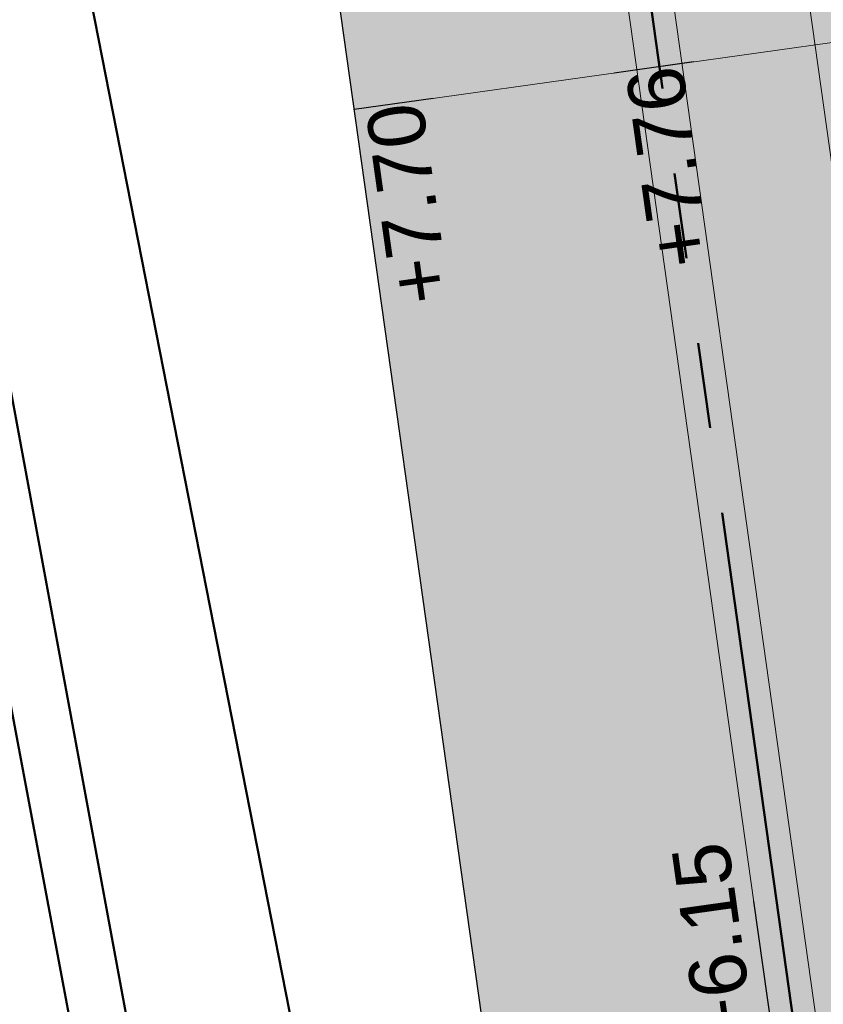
# Model space of a CAD drawing. Extents: x 98477 to 100410, y 398052 to 398969.
# Tile 190 of 256: x 98822 to 98829, y 398166 to 398175. Entities that reach past the tile are written whole.
import ezdxf
from ezdxf.enums import TextEntityAlignment as Align

# ---------------------------------------------------------------- set-up
doc = ezdxf.new("R2010")
doc.units = 0
doc.linetypes.add('RI-RWA', pattern=[8.25, 4.5, -0.75, 0.75, -0.75, 0.75, -0.75])
for name, color, linetype, lineweight in [('B-bestaande watergang', 150, 'Continuous', 9), ('N-KO-kantverharding', 2, 'Continuous', 25), ('N-RI-DWA hoofdriool buiswand', 24, 'Continuous', 13), ('N-RI-RWA b.o.b.', 162, 'Continuous', 25), ('N-RI-RWA hoofdriool', 162, 'RI-RWA', 50), ('N-RI-RWA hoofdriool buiswand', 162, 'Continuous', 13), ("N-VH-arcering 'MAT' grijs 251", 251, 'Continuous', 18), ('X-AL-hoogtelijn - Niv 1', 1, 'AL-HOOGTELIJN', 18), ('X-AL-planthoogte VERWERKT', 180, 'Continuous', 25)]:
    doc.layers.add(name, color=color, linetype=linetype, lineweight=lineweight)
for name, color, linetype, plot in [('X-AL-contourlijnen', 30, 'Continuous', False), ('X-AL-hulplijn', 30, 'Continuous', False), ('X-AL-hulplijn riolering', 30, 'Continuous', False)]:
    doc.layers.add(name, color=color, linetype=linetype, plot=plot)
doc.styles.add('CS Annotative', font='arial.ttf')
doc.styles.get("Standard").update_dxf_attribs({"font": 'txt.shx'})
doc.linetypes.add('AL-HOOGTELIJN', pattern='A,10,-1.5,["H",Standard,S=0.9,R=0,X=-0.3,Y=-0.45],-1.5,30', length=43)

# ---------------------------------------------------------------- blocks, each defined once
blk = doc.blocks.new('*U190')
at = {"layer": 'X-AL-hulplijn', "flags": 128}
blk.add_lwpolyline([(0.3465938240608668, 0.04871058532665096), (-0.3465938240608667, -0.04871058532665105)], dxfattribs=at)
at = {"layer": 'X-AL-planthoogte VERWERKT', "linetype": 'Continuous', "style": 'CS Annotative'}
blk.add_attdef('HOOGTE-LINKS', text='', height=0.5, rotation=97.99999999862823, dxfattribs=at).set_placement((1.455191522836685e-11, 0), align=Align.MIDDLE_RIGHT)
blk = doc.blocks.new('*U188')
at = {"layer": 'X-AL-hulplijn', "flags": 128}
blk.add_lwpolyline([(0.3465938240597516, 0.04871058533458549), (-0.3465938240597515, -0.04871058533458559)], dxfattribs=at)
at = {"layer": 'X-AL-planthoogte VERWERKT', "linetype": 'Continuous', "style": 'CS Annotative'}
blk.add_attdef('HOOGTE-LINKS', text='', height=0.4999999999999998, rotation=97.99999999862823, dxfattribs=at).set_placement((0, 0), align=Align.MIDDLE_RIGHT)
blk = doc.blocks.new('*U213')
at = {"layer": 'X-AL-hulplijn riolering', "flags": 128}
for points in [[(-1.391731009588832, 9.902680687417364), (2.507863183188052e-16, -4.110256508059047e-16)], [(1.423843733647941, 4.239418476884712), (-2.537228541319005, 3.68272607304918)], [(2.198836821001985e-16, -3), (2.198836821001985e-16, 3)]]:
    blk.add_lwpolyline(points, dxfattribs=at)
at = {"layer": 'N-RI-RWA b.o.b.', "linetype": 'Continuous', "style": 'CS Annotative'}
blk.add_attdef('B.o.b.rechts', text='', height=0.4999999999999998, rotation=97.99999999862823, dxfattribs=at).set_placement((-0.5074457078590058, 0.7365452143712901), align=Align.MIDDLE_LEFT)
blk = doc.blocks.new('*U214')
at = {"layer": 'X-AL-hulplijn riolering', "flags": 128}
for points in [[(-1.911419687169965e-16, -3), (-1.911419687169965e-16, 3)], [(4.239418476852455, -1.423843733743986), (3.682726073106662, 2.537228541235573)], [(9.902680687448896, 1.391731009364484), (-4.110256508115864e-16, -2.507863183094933e-16)]]:
    blk.add_lwpolyline(points, dxfattribs=at)
at = {"layer": 'N-RI-RWA b.o.b.', "linetype": 'Continuous', "style": 'CS Annotative'}
blk.add_attdef('B.o.b.rechts', text='', height=0.5000000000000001, rotation=7.999999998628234, dxfattribs=at).set_placement((0.7365452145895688, 0.5074457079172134), align=Align.MIDDLE_LEFT)

msp = doc.modelspace()

# ---------------------------------------------------------------- hatches: boundary and pattern name
at = {"layer": "N-VH-arcering 'MAT' grijs 251"}
h = msp.add_hatch(color=256, dxfattribs=at)
h.dxf.hatch_style = 1
edge = h.paths.add_edge_path()
edge.add_line((98801.70985258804, 398275.5025756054), (98759.07881222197, 398269.5111736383))
edge.add_arc((98758.55691309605, 398273.2246788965), 3.749999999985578, 188.0000000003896, 277.9999999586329, ccw=False)
edge.add_line((98754.84340783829, 398272.7027797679), (98754.7320693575, 398273.4949942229))
edge.add_arc((98759.43584268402, 398274.1560664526), 4.75000000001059, 98.00000000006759, 188.0000000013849, ccw=False)
edge.add_line((98758.77477045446, 398278.859839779), (98802.64364589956, 398285.0252081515))
edge.add_arc((98800.79960231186, 398298.1462600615), 13.24999999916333, 278.0000000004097, 315.3695932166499)
edge.add_arc((98814.32101528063, 398284.7981743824), 5.750000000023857, 97.99999999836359, 135.3695932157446, ccw=False)
edge.add_line((98813.52076995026, 398290.4922157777), (98817.94515990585, 398291.114023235))
edge.add_arc((98818.74540523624, 398285.4199818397), 5.750000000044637, 8.00000000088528, 97.99999999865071, ccw=False)
edge.add_line((98824.43944663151, 398286.2202271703), (98832.12180180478, 398231.5574297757))
edge.add_arc((98824.4472242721, 398230.4788382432), 7.74999999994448, -36.90337989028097, 8.000000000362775, ccw=False)
edge.add_line((98830.64450586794, 398225.8252159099), (98822.02531955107, 398214.3469478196))
edge.add_arc((98828.62242576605, 398209.3930917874), 8.249999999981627, 143.0966201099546, 188.000000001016)
edge.add_line((98820.45271419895, 398208.2449137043), (98820.95212056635, 398204.6914527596))
edge.add_line((98820.95212056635, 398204.6914527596), (98824.98814049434, 398175.9736787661))
edge.add_line((98824.98814049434, 398175.9736787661), (98826.34507822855, 398166.3185650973))
edge.add_arc((98829.56344945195, 398166.7708776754), 3.249999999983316, 187.9999999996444, 277.9999999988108)
edge.add_line((98830.01576203, 398163.552506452), (98845.49611657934, 398165.7281284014))
edge.add_line((98845.49611657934, 398165.7281284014), (98850.05134969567, 398166.3683246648))
edge.add_line((98850.05134969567, 398166.3683246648), (98871.26042709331, 398169.349066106))
edge.add_line((98871.26042709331, 398169.349066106), (98879.77673248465, 398170.5459547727))
edge.add_line((98879.77673248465, 398170.5459547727), (98895.91810200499, 398172.8144763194))
edge.add_line((98895.91810200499, 398172.8144763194), (98895.01347684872, 398179.2512187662))
edge.add_line((98895.01347684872, 398179.2512187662), (98835.84495974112, 398170.9356259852))
edge.add_arc((98835.18388751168, 398175.6393993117), 4.749999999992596, 188.0000000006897, 277.9999999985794, ccw=False)
edge.add_line((98830.48011418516, 398174.9783270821), (98825.97718274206, 398207.0183491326))
edge.add_arc((98833.65176027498, 398208.096940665), 7.750000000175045, 143.0966201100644, 188.0000000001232, ccw=False)
edge.add_line((98827.4544786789, 398212.7505629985), (98836.07366499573, 398224.2288310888))
edge.add_arc((98829.47655878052, 398229.1826871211), 8.250000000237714, 323.096620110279, 367.9999999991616)
edge.add_line((98837.64627034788, 398230.3308652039), (98837.34238794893, 398232.4931008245))
edge.add_line((98837.34238794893, 398232.4931008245), (98837.34238780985, 398232.493100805))
edge.add_line((98837.34238780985, 398232.493100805), (98829.68786739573, 398286.9578446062))
edge.add_arc((98835.38190879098, 398287.7580899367), 5.749999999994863, 97.99999999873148, 188.0000000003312, ccw=False)
edge.add_line((98834.58166346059, 398293.452131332), (98882.50500414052, 398300.1873176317))
edge.add_arc((98883.61838894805, 398292.2651730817), 8.000000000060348, 11.632034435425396, 97.9999999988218, ccw=False)
edge.add_line((98891.45409032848, 398293.8781776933), (98890.9995, 398296.0865))
edge.add_line((98890.9995, 398296.0865), (98889.023, 398305.688))
edge.add_line((98889.023, 398305.688), (98888.557, 398307.974))
edge.add_line((98888.557, 398307.974), (98887.38477368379, 398314.7597044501))
edge.add_arc((98879.50153614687, 398313.3978799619), 8.00000000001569, -82.00000000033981, 9.801079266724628, ccw=False)
edge.add_line((98880.6149209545, 398305.475735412), (98872.94460748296, 398304.3977431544))
edge.add_arc((98872.42270835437, 398308.1112484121), 3.749999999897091, 189.4265010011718, 278.00000000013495, ccw=False)
edge.add_arc((92946.7354543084, 397324.3039467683), 6003.049999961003, 9.42650100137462, 10.61166010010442)
edge.add_line((98847.1206531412, 398429.7738954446), (98842.31285519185, 398429.0982035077))
edge.add_arc((92946.7354539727, 397324.3039467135), 5998.200000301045, 9.428546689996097, 10.613773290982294, ccw=False)
edge.add_arc((98860.08948650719, 398306.4687901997), 3.840166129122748, -81.43407539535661, 6.657381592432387, ccw=False)
edge.add_line((98860.66146879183, 398302.6714605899), (98847.18483033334, 398300.7774425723))
edge.add_line((98847.18483033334, 398300.7774425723), (98842.62959721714, 398300.1372463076))
edge.add_line((98842.62959721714, 398300.1372463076), (98820.15051205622, 398296.9780169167))
edge.add_arc((98819.35026672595, 398302.672058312), 5.749999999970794, 187.9999999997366, 277.99999999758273, ccw=False)
edge.add_line((98813.65622533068, 398301.8718129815), (98812.30624625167, 398311.4774132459))
edge.add_line((98812.30624625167, 398311.4774132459), (98811.1093575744, 398319.9937186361))
edge.add_line((98811.1093575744, 398319.9937186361), (98809.24443803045, 398333.2633107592))
edge.add_line((98809.24443803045, 398333.2633107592), (98808.67382831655, 398337.3234098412))
edge.add_line((98808.67382831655, 398337.3234098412), (98807.71353391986, 398344.1562595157))
edge.add_line((98807.71353391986, 398344.1562595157), (98807.70657526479, 398344.2057729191))
edge.add_line((98807.70657526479, 398344.2057729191), (98811.66764753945, 398344.7624653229))
edge.add_line((98811.66764753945, 398344.7624653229), (98829.49247277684, 398347.2675811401))
edge.add_line((98829.49247277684, 398347.2675811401), (98831.96814294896, 398347.6155138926))
edge.add_line((98831.96814294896, 398347.6155138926), (98831.06351779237, 398354.0522563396))
edge.add_line((98831.06351779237, 398354.0522563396), (98828.58784762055, 398353.704323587))
edge.add_line((98828.58784762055, 398353.704323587), (98810.76302238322, 398351.1992077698))
edge.add_line((98810.76302238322, 398351.1992077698), (98806.80195010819, 398350.6425153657))
edge.add_line((98806.80195010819, 398350.6425153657), (98806.79499145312, 398350.6920287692))
edge.add_line((98806.79499145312, 398350.6920287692), (98805.14616655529, 398362.4240275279))
edge.add_line((98805.14616655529, 398362.4240275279), (98805.04836903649, 398363.119893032))
edge.add_line((98805.04836903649, 398363.119893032), (98803.99065346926, 398370.6459303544))
edge.add_line((98803.99065346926, 398370.6459303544), (98802.48758397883, 398381.3408254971))
edge.add_line((98802.48758397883, 398381.3408254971), (98801.4298684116, 398388.8668628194))
edge.add_line((98801.4298684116, 398388.8668628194), (98799.92679892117, 398399.561757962))
edge.add_line((98799.92679892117, 398399.561757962), (98798.86908335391, 398407.0877952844))
edge.add_line((98798.86908335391, 398407.0877952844), (98797.36601386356, 398417.7826904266))
edge.add_line((98797.36601386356, 398417.7826904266), (98796.79540414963, 398421.8427895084))
edge.add_line((98796.79540414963, 398421.8427895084), (98795.88382033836, 398428.3290453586))
edge.add_line((98795.88382033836, 398428.3290453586), (98795.87686168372, 398428.3785587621))
edge.add_line((98795.87686168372, 398428.3785587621), (98799.83793395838, 398428.9352511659))
edge.add_line((98799.83793395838, 398428.9352511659), (98817.66275919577, 398431.4403669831))
edge.add_line((98817.66275919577, 398431.4403669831), (98820.13842936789, 398431.7882997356))
edge.add_line((98820.13842936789, 398431.7882997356), (98819.2338042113, 398438.2250421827))
edge.add_line((98819.2338042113, 398438.2250421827), (98816.75813403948, 398437.87710943))
edge.add_line((98816.75813403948, 398437.87710943), (98798.93330880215, 398435.3719936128))
edge.add_line((98798.93330880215, 398435.3719936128), (98794.9722365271, 398434.8153012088))
edge.add_line((98794.9722365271, 398434.8153012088), (98794.96527787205, 398434.8648146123))
edge.add_line((98794.96527787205, 398434.8648146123), (98793.37870452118, 398446.1538705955))
edge.add_line((98793.37870452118, 398446.1538705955), (98792.73850825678, 398450.7091037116))
edge.add_line((98792.73850825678, 398450.7091037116), (98789.33816684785, 398474.9037900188))
edge.add_line((98789.33816684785, 398474.9037900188), (98783.89169246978, 398474.1383379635))
edge.add_line((98783.89169246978, 398474.1383379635), (98786.76317609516, 398453.7066703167))
edge.add_arc((98782.05940276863, 398453.0455980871), 4.750000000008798, -82.0000000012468, 7.999999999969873, ccw=False)
edge.add_line((98782.72047499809, 398448.3418247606), (98773.11487473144, 398446.9918456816))
edge.add_line((98773.11487473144, 398446.9918456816), (98764.5985693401, 398445.7949570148))
edge.add_line((98764.5985693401, 398445.7949570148), (98743.40683266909, 398442.8166526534))
edge.add_line((98743.40683266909, 398442.8166526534), (98734.89052727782, 398441.6197639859))
edge.add_line((98734.89052727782, 398441.6197639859), (98611.80020633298, 398424.3205475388))
edge.add_line((98611.80020633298, 398424.3205475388), (98607.65702311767, 398453.8008279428))
edge.add_arc((98611.6373665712, 398454.1216500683), 3.993251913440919, 101.39182936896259, 184.6081706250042, ccw=False)
edge.add_line((98610.84862924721, 398458.0362323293), (98611.83889731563, 398458.1754054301))
edge.add_line((98611.83889731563, 398458.1754054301), (98639.5664032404, 398462.0722522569))
edge.add_line((98639.5664032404, 398462.0722522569), (98641.54693937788, 398462.3505984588))
edge.add_line((98641.54693937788, 398462.3505984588), (98659.37176461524, 398464.8557142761))
edge.add_line((98659.37176461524, 398464.8557142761), (98661.84743478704, 398465.2036470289))
edge.add_line((98661.84743478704, 398465.2036470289), (98660.94280963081, 398471.6403894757))
edge.add_line((98660.94280963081, 398471.6403894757), (98649.90132066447, 398470.0886093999))
edge.add_line((98649.90132066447, 398470.0886093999), (98624.64948491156, 398466.5396953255))
edge.add_line((98624.64948491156, 398466.5396953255), (98622.66894877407, 398466.2613491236))
edge.add_line((98622.66894877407, 398466.2613491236), (98604.84412353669, 398463.7562333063))
edge.add_line((98604.84412353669, 398463.7562333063), (98602.86358739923, 398463.4778871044))
edge.add_line((98602.86358739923, 398463.4778871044), (98594.9414428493, 398462.3645022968))
edge.add_line((98594.9414428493, 398462.3645022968), (98576.27488975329, 398459.7410893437))
edge.add_line((98576.27488975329, 398459.7410893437), (98577.17951490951, 398453.3043468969))
edge.add_line((98577.17951490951, 398453.3043468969), (98578.1697829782, 398453.4435199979))
edge.add_line((98578.1697829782, 398453.4435199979), (98598.47059208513, 398456.2943364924))
edge.add_arc((98598.79151287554, 398452.3139562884), 3.993296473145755, 11.424909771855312, 94.60953932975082, ccw=False)
edge.add_line((98602.70568277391, 398453.1049624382), (98606.84886598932, 398423.6246820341))
edge.add_line((98606.84886598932, 398423.6246820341), (98548.81915716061, 398415.4691383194))
edge.add_arc((98548.15808493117, 398420.172911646), 4.750000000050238, 188.0000000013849, 277.99999999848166, ccw=False)
edge.add_line((98543.45431160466, 398419.5118394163), (98539.76818545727, 398445.7399897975))
edge.add_line((98539.76818545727, 398445.7399897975), (98538.97597100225, 398445.6286513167))
edge.add_line((98538.97597100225, 398445.6286513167), (98538.73241807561, 398447.361620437))
edge.add_line((98538.73241807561, 398447.361620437), (98534.77134580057, 398446.8049280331))
edge.add_line((98534.77134580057, 398446.8049280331), (98536.52992450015, 398434.2919904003))
edge.add_line((98536.52992450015, 398434.2919904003), (98537.17012076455, 398429.7367572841))
edge.add_line((98537.17012076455, 398429.7367572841), (98538.39484405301, 398421.0223982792))
edge.add_line((98538.39484405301, 398421.0223982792), (98539.03504031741, 398416.467165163))
edge.add_line((98539.03504031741, 398416.467165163), (98541.02521566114, 398402.30633178))
edge.add_line((98541.02521566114, 398402.30633178), (98541.66541192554, 398397.7510986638))
edge.add_line((98541.66541192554, 398397.7510986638), (98543.65558726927, 398383.5902652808))
edge.add_line((98543.65558726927, 398383.5902652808), (98544.29578353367, 398379.0350321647))
edge.add_line((98544.29578353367, 398379.0350321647), (98545.60401068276, 398369.7265123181))
edge.add_arc((98543.87104156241, 398369.4829593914), 1.750000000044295, -82.00000000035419, 7.99999999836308, ccw=False)
edge.add_line((98544.11459448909, 398367.7499902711), (98522.47723718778, 398364.7090580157))
edge.add_line((98522.47723718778, 398364.7090580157), (98523.21485462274, 398359.4606372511))
edge.add_line((98523.21485462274, 398359.4606372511), (98545.05026553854, 398362.5294041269))
edge.add_line((98545.05026553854, 398362.5294041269), (98549.60549865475, 398363.1696003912))
edge.add_line((98549.60549865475, 398363.1696003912), (98564.16243926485, 398365.2154449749))
edge.add_arc((98564.82351149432, 398360.5116716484), 4.749999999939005, 8.000000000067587, 97.99999999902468, ccw=False)
edge.add_line((98569.5272848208, 398361.172743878), (98576.49985717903, 398311.5603136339))
edge.add_arc((98571.7960838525, 398310.8992414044), 4.749999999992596, -82.0000000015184, 7.999999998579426, ccw=False)
edge.add_line((98572.45715608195, 398306.1954680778), (98563.84182388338, 398304.9846620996))
edge.add_line((98563.84182388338, 398304.9846620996), (98559.28659076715, 398304.3444658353))
edge.add_line((98559.28659076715, 398304.3444658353), (98541.0161448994, 398301.7767221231))
edge.add_line((98541.0161448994, 398301.7767221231), (98541.7537623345, 398296.5283013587))
edge.add_line((98541.7537623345, 398296.5283013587), (98553.88454617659, 398298.2331718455))
edge.add_arc((98554.12809910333, 398296.5002027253), 1.749999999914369, 7.999999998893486, 98.0000000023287, ccw=False)
edge.add_line((98555.86106822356, 398296.7437556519), (98557.35022040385, 398286.1478873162))
edge.add_line((98557.35022040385, 398286.1478873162), (98557.99041666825, 398281.5926542))
edge.add_line((98557.99041666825, 398281.5926542), (98560.13368242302, 398266.3425259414))
edge.add_line((98560.13368242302, 398266.3425259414), (98560.77387868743, 398261.7872928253))
edge.add_line((98560.77387868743, 398261.7872928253), (98562.9171444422, 398246.5371645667))
edge.add_line((98562.9171444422, 398246.5371645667), (98563.5573407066, 398241.9819314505))
edge.add_line((98563.5573407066, 398241.9819314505), (98565.70060646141, 398226.7318031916))
edge.add_line((98565.70060646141, 398226.7318031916), (98566.34080272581, 398222.1765700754))
edge.add_line((98566.34080272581, 398222.1765700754), (98567.56552601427, 398213.4622110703))
edge.add_line((98567.56552601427, 398213.4622110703), (98568.20572227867, 398208.9069779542))
edge.add_line((98568.20572227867, 398208.9069779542), (98576.53105717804, 398149.6691420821))
edge.add_line((98576.53105717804, 398149.6691420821), (98576.55610833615, 398149.4908938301))
edge.add_line((98576.55610833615, 398149.4908938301), (98535.4599834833, 398143.7152101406))
edge.add_line((98535.4599834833, 398143.7152101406), (98536.3465161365, 398137.4072025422))
edge.add_line((98536.3465161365, 398137.4072025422), (98537.33678420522, 398137.5463756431))
edge.add_line((98537.33678420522, 398137.5463756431), (98577.44264098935, 398143.1828862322))
edge.add_line((98577.44264098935, 398143.1828862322), (98578.76478544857, 398133.7753395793))
edge.add_line((98578.76478544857, 398133.7753395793), (98538.65892866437, 398128.1388289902))
edge.add_line((98538.65892866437, 398128.1388289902), (98537.66866059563, 398127.9996558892))
edge.add_line((98537.66866059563, 398127.9996558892), (98538.57328575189, 398121.5629134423))
edge.add_line((98538.57328575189, 398121.5629134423), (98579.66941060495, 398127.3385971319))
edge.add_line((98579.66941060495, 398127.3385971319), (98579.67636925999, 398127.2890837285))
edge.add_line((98579.67636925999, 398127.2890837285), (98580.7660946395, 398119.5352847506))
edge.add_line((98580.7660946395, 398119.5352847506), (98582.57534495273, 398106.6617998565))
edge.add_line((98582.57534495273, 398106.6617998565), (98583.06245080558, 398103.1958616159))
edge.add_line((98583.06245080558, 398103.1958616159), (98584.87170111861, 398090.3223767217))
edge.add_line((98584.87170111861, 398090.3223767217), (98585.35880697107, 398086.8564384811))
edge.add_line((98585.35880697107, 398086.8564384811), (98587.16805728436, 398073.9829535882))
edge.add_line((98587.16805728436, 398073.9829535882), (98588.14928671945, 398067.0011433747))
edge.add_arc((98585.92118356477, 398066.6880038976), 2.249999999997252, -71.05267843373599, 7.999999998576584, ccw=False)
edge.add_line((98586.6517556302, 398064.5599145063), (98587.08769329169, 398064.7095716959))
edge.add_line((98587.08769329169, 398064.7095716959), (98595.76511800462, 398067.6885274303))
edge.add_line((98595.76511800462, 398067.6885274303), (98596.09256923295, 398067.8009412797))
edge.add_arc((98595.36199716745, 398069.9290306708), 2.249999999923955, 187.9999999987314, 288.947321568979, ccw=False)
edge.add_line((98593.13389401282, 398069.6158911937), (98582.46560133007, 398145.5247379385))
edge.add_arc((98587.16937465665, 398146.1858101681), 4.750000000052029, 98.00000000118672, 187.9999999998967, ccw=False)
edge.add_line((98586.50830242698, 398150.8895834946), (98609.06670264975, 398154.0599598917))
edge.add_line((98609.06670264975, 398154.0599598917), (98621.30783352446, 398156.2004915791))
edge.add_line((98621.30783352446, 398156.2004915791), (98618.71337939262, 398174.6609919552))
edge.add_line((98618.71337939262, 398174.6609919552), (98600.88855415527, 398172.155876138))
edge.add_line((98600.88855415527, 398172.155876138), (98602.70587460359, 398159.2249692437))
edge.add_line((98602.70587460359, 398159.2249692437), (98585.67326382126, 398156.8311919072))
edge.add_arc((98585.08617653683, 398161.633146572), 4.837710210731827, 189.0296070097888, 276.97039299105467, ccw=False)
edge.add_line((98580.30841826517, 398160.8738930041), (98573.6350680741, 398208.3572469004))
edge.add_line((98573.6350680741, 398208.3572469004), (98572.71652560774, 398214.8930161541))
edge.add_line((98572.71652560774, 398214.8930161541), (98570.01656744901, 398234.1042166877))
edge.add_line((98570.01656744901, 398234.1042166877), (98569.09802498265, 398240.6399859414))
edge.add_line((98569.09802498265, 398240.6399859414), (98568.63179509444, 398243.9573839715))
edge.add_line((98568.63179509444, 398243.9573839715), (98568.16556520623, 398247.2747820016))
edge.add_arc((98572.86933853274, 398247.9358542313), 4.74999999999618, 98.00000000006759, 188.0000000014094, ccw=False)
edge.add_line((98572.20826630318, 398252.6396275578), (98597.85620928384, 398256.2442108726))
edge.add_line((98597.85620928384, 398256.2442108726), (98604.39197853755, 398257.1627533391))
edge.add_line((98604.39197853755, 398257.1627533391), (98619.64210679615, 398259.3060190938))
edge.add_line((98619.64210679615, 398259.3060190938), (98626.17787604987, 398260.2245615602))
edge.add_line((98626.17787604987, 398260.2245615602), (98639.44746817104, 398262.089481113))
edge.add_line((98639.44746817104, 398262.089481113), (98639.4969815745, 398262.096439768))
edge.add_line((98639.4969815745, 398262.096439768), (98640.05367397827, 398258.1353674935))
edge.add_line((98640.05367397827, 398258.1353674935), (98641.8629242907, 398245.2618825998))
edge.add_line((98641.8629242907, 398245.2618825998), (98642.14127049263, 398243.2813464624))
edge.add_line((98642.14127049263, 398243.2813464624), (98643.25465530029, 398235.3592019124))
edge.add_line((98643.25465530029, 398235.3592019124), (98644.5767997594, 398225.9516552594))
edge.add_line((98644.5767997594, 398225.9516552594), (98646.03811731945, 398215.5538405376))
edge.add_line((98646.03811731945, 398215.5538405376), (98646.38605007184, 398213.0781703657))
edge.add_line((98646.38605007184, 398213.0781703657), (98652.82279251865, 398213.9827955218))
edge.add_line((98652.82279251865, 398213.9827955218), (98652.47485976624, 398216.4584656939))
edge.add_line((98652.47485976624, 398216.4584656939), (98651.70940771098, 398221.904940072))
edge.add_line((98651.70940771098, 398221.904940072), (98651.43106150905, 398223.8854762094))
edge.add_line((98651.43106150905, 398223.8854762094), (98649.62181119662, 398236.758961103))
edge.add_line((98649.62181119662, 398236.758961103), (98649.34346499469, 398238.7394972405))
edge.add_line((98649.34346499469, 398238.7394972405), (98646.49041642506, 398259.0399926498))
edge.add_line((98646.49041642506, 398259.0399926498), (98645.93372402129, 398263.0010649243))
edge.add_line((98645.93372402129, 398263.0010649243), (98645.98323742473, 398263.0080235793))
edge.add_line((98645.98323742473, 398263.0080235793), (98654.39783815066, 398264.1906185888))
edge.add_line((98654.39783815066, 398264.1906185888), (98722.62535253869, 398273.7793704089))
edge.add_line((98722.62535253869, 398273.7793704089), (98731.14165792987, 398274.9762590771))
edge.add_line((98731.14165792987, 398274.9762590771), (98743.97026282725, 398276.7792019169))
edge.add_arc((98744.55735011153, 398271.9772472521), 4.837710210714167, 9.02960700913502, 96.9703929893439, ccw=False)
edge.add_line((98749.33510838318, 398272.73650082), (98750.7268393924, 398262.8338201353))
edge.add_line((98750.7268393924, 398262.8338201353), (98752.41029510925, 398263.0704144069))
edge.add_line((98752.41029510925, 398263.0704144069), (98756.96552822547, 398263.7106106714))
edge.add_line((98756.96552822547, 398263.7106106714), (98772.21565648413, 398265.8538764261))
edge.add_line((98772.21565648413, 398265.8538764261), (98776.77088960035, 398266.4940726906))
edge.add_line((98776.77088960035, 398266.4940726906), (98795.98209013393, 398269.1940308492))
edge.add_line((98795.98209013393, 398269.1940308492), (98800.53732325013, 398269.8342271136))
edge.add_line((98800.53732325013, 398269.8342271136), (98802.46834598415, 398270.1056146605))
edge.add_line((98802.46834598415, 398270.1056146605), (98801.70985258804, 398275.5025756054))
edge = h.paths.add_edge_path(flags=16)
edge.add_line((98744.0622075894, 398333.4636472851), (98751.98435213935, 398334.5770320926))
edge.add_line((98751.98435213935, 398334.5770320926), (98753.96600319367, 398334.8555349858))
edge.add_line((98753.96600319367, 398334.8555349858), (98764.36270300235, 398336.316695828))
edge.add_line((98764.36270300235, 398336.316695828), (98764.36270299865, 398336.3166958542))
edge.add_line((98764.36270299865, 398336.3166958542), (98766.34323913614, 398336.5950420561))
edge.add_line((98766.34323913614, 398336.5950420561), (98774.26538368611, 398337.7084268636))
edge.add_line((98774.26538368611, 398337.7084268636), (98774.24729118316, 398337.8371617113))
edge.add_line((98774.24729118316, 398337.8371617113), (98802.48973650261, 398341.8063785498))
edge.add_line((98802.48973650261, 398341.8063785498), (98803.0185942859, 398338.0433598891))
edge.add_line((98803.0185942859, 398338.0433598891), (98808.47417984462, 398299.2248515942))
edge.add_arc((98800.79960231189, 398298.1462600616), 7.750000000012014, -82.00000000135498, 8.000000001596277, ccw=False)
edge.add_line((98801.87819384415, 398290.4716825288), (98771.96746476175, 398286.2680036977))
edge.add_line((98771.96746476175, 398286.2680036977), (98767.41223164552, 398285.6278074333))
edge.add_line((98767.41223164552, 398285.6278074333), (98755.13290759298, 398283.9020609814))
edge.add_line((98755.13290759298, 398283.9020609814), (98746.61660220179, 398282.7051723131))
edge.add_line((98746.61660220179, 398282.7051723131), (98730.37620587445, 398280.4227334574))
edge.add_line((98730.37620587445, 398280.4227334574), (98721.85990048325, 398279.2258447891))
edge.add_line((98721.85990048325, 398279.2258447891), (98654.3282516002, 398269.7348904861))
edge.add_arc((98653.66717937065, 398274.4386638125), 4.749999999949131, 187.9999999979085, 277.9999999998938, ccw=False)
edge.add_line((98648.96340604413, 398273.7775915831), (98644.1340994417, 398308.1398935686))
edge.add_line((98644.1340994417, 398308.1398935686), (98642.93721077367, 398316.6561989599))
edge.add_line((98642.93721077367, 398316.6561989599), (98640.29988051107, 398335.4217788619))
edge.add_line((98640.29988051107, 398335.4217788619), (98638.12129075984, 398335.1155980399))
edge.add_line((98638.12129075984, 398335.1155980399), (98637.23004949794, 398334.990342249))
edge.add_line((98637.23004949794, 398334.990342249), (98635.05145974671, 398334.6841614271))
edge.add_line((98635.05145974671, 398334.6841614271), (98635.74036659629, 398329.7823344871))
edge.add_line((98635.74036659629, 398329.7823344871), (98636.93725526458, 398321.266029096))
edge.add_line((98636.93725526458, 398321.266029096), (98638.384655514, 398310.967241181))
edge.add_line((98638.384655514, 398310.967241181), (98639.02485177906, 398306.4120080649))
edge.add_line((98639.02485177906, 398306.4120080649), (98641.16811753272, 398291.1618798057))
edge.add_line((98641.16811753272, 398291.1618798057), (98642.36500620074, 398282.6455744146))
edge.add_line((98642.36500620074, 398282.6455744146), (98643.71498527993, 398273.0399741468))
edge.add_arc((98639.01121195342, 398272.3789019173), 4.749999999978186, -82.00000000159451, 7.999999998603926, ccw=False)
edge.add_line((98639.67228418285, 398267.6751285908), (98619.32227537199, 398264.8151213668))
edge.add_line((98619.32227537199, 398264.8151213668), (98614.27190822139, 398264.1053385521))
edge.add_line((98614.27190822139, 398264.1053385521), (98593.92189940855, 398261.2453313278))
edge.add_arc((98593.26082717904, 398265.9491046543), 4.750000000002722, 188.0000000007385, 277.9999999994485, ccw=False)
edge.add_line((98588.55705385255, 398265.2880324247), (98581.77932383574, 398313.5140873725))
edge.add_line((98581.77932383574, 398313.5140873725), (98580.58243516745, 398322.0303927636))
edge.add_line((98580.58243516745, 398322.0303927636), (98575.23122943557, 398360.1062000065))
edge.add_line((98575.23122943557, 398360.1062000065), (98574.59103317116, 398364.6614331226))
edge.add_line((98574.59103317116, 398364.6614331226), (98572.66348572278, 398378.3766458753))
edge.add_line((98572.66348572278, 398378.3766458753), (98571.18825085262, 398388.8734874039))
edge.add_line((98571.18825085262, 398388.8734874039), (98568.51612731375, 398407.8866343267))
edge.add_arc((98573.21990064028, 398408.5477065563), 4.750000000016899, 97.9999999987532, 188.0000000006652, ccw=False)
edge.add_line((98572.55882841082, 398413.2514798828), (98607.11918401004, 398418.1086211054))
edge.add_line((98607.11918401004, 398418.1086211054), (98607.61431804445, 398418.1782076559))
edge.add_line((98607.61431804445, 398418.1782076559), (98611.58353488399, 398389.9357623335))
edge.add_line((98611.58353488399, 398389.9357623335), (98611.454800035, 398389.9176698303))
edge.add_line((98611.454800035, 398389.9176698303), (98613.2640503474, 398377.0441849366))
edge.add_line((98613.2640503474, 398377.0441849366), (98613.33363689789, 398376.5490509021))
edge.add_line((98613.33363689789, 398376.5490509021), (98626.20712179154, 398378.3583012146))
edge.add_line((98626.20712179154, 398378.3583012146), (98628.18765792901, 398378.6366474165))
edge.add_line((98628.18765792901, 398378.6366474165), (98636.10980247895, 398379.7500322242))
edge.add_line((98636.10980247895, 398379.7500322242), (98648.36932117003, 398381.4729952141))
edge.add_line((98648.36932117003, 398381.4729952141), (98647.4646960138, 398387.9097376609))
edge.add_line((98647.4646960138, 398387.9097376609), (98634.59121112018, 398386.1004873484))
edge.add_line((98634.59121112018, 398386.1004873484), (98632.49184281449, 398385.8054403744))
edge.add_line((98632.49184281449, 398385.8054403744), (98619.73719008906, 398384.0128908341))
edge.add_line((98619.73719008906, 398384.0128908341), (98617.50908693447, 398383.6997513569))
edge.add_line((98617.50908693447, 398383.6997513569), (98612.56565838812, 398418.8740731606))
edge.add_line((98612.56565838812, 398418.8740731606), (98613.06079242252, 398418.943659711))
edge.add_line((98613.06079242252, 398418.943659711), (98667.57504960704, 398426.6051389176))
edge.add_line((98667.57504960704, 398426.6051389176), (98722.08930679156, 398434.2666181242))
edge.add_line((98722.08930679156, 398434.2666181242), (98726.14940587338, 398434.8372278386))
edge.add_line((98726.14940587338, 398434.8372278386), (98759.42241298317, 398439.51344403))
edge.add_line((98759.42241298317, 398439.51344403), (98763.48251206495, 398440.084053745))
edge.add_line((98763.48251206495, 398440.084053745), (98783.48592705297, 398442.8953503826))
edge.add_arc((98784.14699928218, 398438.191577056), 4.750000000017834, 8.000000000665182, 97.99999999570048, ccw=False)
edge.add_line((98788.85077260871, 398438.8526492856), (98795.6145853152, 398390.7256211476))
edge.add_arc((98790.91081198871, 398390.064548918), 4.749999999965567, -82.00000000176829, 8.000000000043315, ccw=False)
edge.add_line((98791.57188421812, 398385.3607755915), (98787.36324492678, 398384.7692899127))
edge.add_line((98787.36324492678, 398384.7692899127), (98774.48976003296, 398382.9600396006))
edge.add_line((98774.48976003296, 398382.9600396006), (98766.12199485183, 398381.7840268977))
edge.add_line((98766.12199485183, 398381.7840268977), (98766.07248144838, 398381.7770682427))
edge.add_line((98766.07248144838, 398381.7770682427), (98764.94517930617, 398389.7982395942))
edge.add_line((98764.94517930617, 398389.7982395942), (98762.09213076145, 398410.0987350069))
edge.add_line((98762.09213076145, 398410.0987350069), (98761.95295766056, 398411.0890030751))
edge.add_line((98761.95295766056, 398411.0890030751), (98755.5162152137, 398410.1843779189))
edge.add_line((98755.5162152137, 398410.1843779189), (98755.65538831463, 398409.1941098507))
edge.add_line((98755.65538831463, 398409.1941098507), (98758.50843688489, 398388.893614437))
edge.add_line((98758.50843688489, 398388.893614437), (98759.63573900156, 398380.8724430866))
edge.add_line((98759.63573900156, 398380.8724430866), (98759.5862255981, 398380.8654844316))
edge.add_line((98759.5862255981, 398380.8654844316), (98748.79230364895, 398379.3484976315))
edge.add_line((98748.79230364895, 398379.3484976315), (98744.23707053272, 398378.7083013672))
edge.add_line((98744.23707053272, 398378.7083013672), (98741.31577972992, 398378.2977407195))
edge.add_line((98741.31577972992, 398378.2977407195), (98735.86930535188, 398377.532288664))
edge.add_line((98735.86930535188, 398377.532288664), (98732.94801454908, 398377.1217280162))
edge.add_line((98732.94801454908, 398377.1217280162), (98728.39278143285, 398376.4815317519))
edge.add_line((98728.39278143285, 398376.4815317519), (98718.31915239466, 398375.0657755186))
edge.add_arc((98720.44154218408, 398359.9641874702), 15.25000000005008, 97.9999999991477, 128.0000000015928)
edge.add_line((98711.052704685, 398371.9813514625), (98707.24934533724, 398369.0098414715))
edge.add_line((98707.24934533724, 398369.0098414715), (98710.51235115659, 398364.8333844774))
edge.add_line((98710.51235115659, 398364.8333844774), (98713.62044188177, 398367.261691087))
edge.add_arc((98721.25410813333, 398357.3241039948), 12.53110121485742, 99.37790491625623, 127.53006232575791, ccw=False)
edge.add_line((98719.21222162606, 398369.6877279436), (98728.55711414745, 398371.001066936))
edge.add_line((98728.55711414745, 398371.001066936), (98733.11234726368, 398371.6412632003))
edge.add_line((98733.11234726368, 398371.6412632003), (98743.90626921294, 398373.1582500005))
edge.add_line((98743.90626921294, 398373.1582500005), (98752.42257460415, 398374.3551386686))
edge.add_line((98752.42257460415, 398374.3551386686), (98763.21649655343, 398375.8721254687))
edge.add_line((98763.21649655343, 398375.8721254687), (98767.77172966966, 398376.512321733))
edge.add_line((98767.77172966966, 398376.512321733), (98793.32064568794, 398380.102987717))
edge.add_arc((98793.7681908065, 398376.2908113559), 3.838357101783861, 9.304190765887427, 96.69580920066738, ccw=False)
edge.add_line((98797.55605007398, 398376.9113815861), (98799.60189465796, 398362.3544409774))
edge.add_line((98799.60189465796, 398362.3544409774), (98801.64078058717, 398347.8470137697))
edge.add_line((98801.64078058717, 398347.8470137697), (98801.71036713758, 398347.3518797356))
edge.add_line((98801.71036713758, 398347.3518797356), (98773.46792181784, 398343.3826628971))
edge.add_line((98773.46792181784, 398343.3826628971), (98773.36075853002, 398344.1451693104))
edge.add_line((98773.36075853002, 398344.1451693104), (98770.8850883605, 398343.7972365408))
edge.add_line((98770.8850883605, 398343.7972365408), (98758.01160346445, 398341.9879862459))
edge.add_line((98758.01160346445, 398341.9879862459), (98756.03106732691, 398341.7096400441))
edge.add_line((98756.03106732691, 398341.7096400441), (98743.15758242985, 398339.900389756))
edge.add_line((98743.15758242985, 398339.900389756), (98743.15758243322, 398339.9003897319))
edge.add_line((98743.15758243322, 398339.9003897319), (98742.16731436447, 398339.761216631))
edge.add_line((98742.16731436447, 398339.761216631), (98743.07193952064, 398333.3244741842))
edge.add_line((98743.07193952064, 398333.3244741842), (98744.0622075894, 398333.4636472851))
edge = h.paths.add_edge_path(flags=16)
edge.add_line((98545.99047331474, 398402.9031704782), (98545.73996173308, 398404.6856530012))
edge.add_arc((98550.44373505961, 398405.3467252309), 4.750000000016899, 98.00000000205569, 188.0000000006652, ccw=False)
edge.add_line((98549.78266282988, 398410.0504985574), (98557.70480737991, 398411.1638833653))
edge.add_arc((98558.36587960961, 398406.4601100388), 4.750000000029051, 8.000000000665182, 98.00000000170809, ccw=False)
edge.add_line((98563.06965293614, 398407.1211822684), (98563.35495779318, 398405.0911327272))
edge.add_line((98563.35495779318, 398405.0911327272), (98565.09462155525, 398392.7127818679))
edge.add_line((98565.09462155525, 398392.7127818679), (98565.44255430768, 398390.237111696))
edge.add_line((98565.44255430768, 398390.237111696), (98567.18221806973, 398377.8587608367))
edge.add_line((98567.18221806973, 398377.8587608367), (98567.46752292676, 398375.8287112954))
edge.add_arc((98562.76374960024, 398375.1676390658), 4.749999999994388, -82.00000000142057, 7.9999999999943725, ccw=False)
edge.add_line((98563.42482182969, 398370.4638657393), (98555.50267727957, 398369.3504809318))
edge.add_arc((98554.84160505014, 398374.0542542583), 4.749999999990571, 187.9999999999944, 277.99999999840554, ccw=False)
edge.add_line((98550.13783172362, 398373.3931820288), (98549.88732014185, 398375.1756645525))
edge.add_line((98549.88732014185, 398375.1756645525), (98548.07806982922, 398388.0491494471))
edge.add_line((98548.07806982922, 398388.0491494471), (98547.79972362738, 398390.0296855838))
edge.add_line((98547.79972362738, 398390.0296855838), (98545.99047331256, 398402.9031704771))
edge = h.paths.add_edge_path(flags=16)
edge.add_line((98580.97427237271, 398279.7231952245), (98580.69592617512, 398281.7037313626))
edge.add_line((98580.69592617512, 398281.7037313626), (98579.23460861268, 398292.1015460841))
edge.add_line((98579.23460861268, 398292.1015460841), (98578.55961907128, 398296.9043462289))
edge.add_arc((98573.85584574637, 398296.2432739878), 4.750000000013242, 8.000000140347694, 98.00000000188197)
edge.add_line((98573.19477351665, 398300.9470473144), (98565.5697093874, 398299.8754144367))
edge.add_arc((98566.23078161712, 398295.1716411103), 4.749999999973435, 98.00000000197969, 186.1903587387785)
edge.add_line((98561.5084782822, 398294.6594387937), (98561.50613232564, 398294.659109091))
edge.add_line((98561.50613232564, 398294.659109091), (98563.66331539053, 398279.3099540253))
edge.add_line((98563.66331539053, 398279.3099540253), (98563.94166159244, 398277.329417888))
edge.add_line((98563.94166159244, 398277.329417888), (98566.09884465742, 398261.9802628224))
edge.add_line((98566.09884465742, 398261.9802628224), (98566.10119061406, 398261.980592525))
edge.add_arc((98570.78174201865, 398262.7898752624), 4.749999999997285, 189.8096412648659, 277.9999999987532)
edge.add_line((98571.4428142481, 398258.0861019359), (98579.06787837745, 398259.1577348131))
edge.add_arc((98578.406806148, 398263.8615081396), 4.749999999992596, 277.9999999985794, 367.9999999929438)
edge.add_line((98583.11057947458, 398264.5225803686), (98582.43558993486, 398269.325380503))
edge.add_line((98582.43558993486, 398269.325380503), (98580.97427237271, 398279.7231952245))
edge = h.paths.add_edge_path(flags=16)
edge.add_line((98615.08128089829, 398162.7819088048), (98614.48868373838, 398166.998456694))
edge.add_arc((98612.75571461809, 398166.7549037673), 1.749999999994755, 8.000000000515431, 98.00000000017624)
edge.add_line((98612.51216169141, 398168.4878728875), (98608.55108941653, 398167.9311804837))
edge.add_arc((98608.79464234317, 398166.1982113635), 1.749999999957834, 97.99999999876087, 188.000000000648)
edge.add_line((98607.06167322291, 398165.9546584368), (98607.65427038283, 398161.7381105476))
edge.add_arc((98609.38723950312, 398161.9816634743), 1.749999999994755, 188.0000000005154, 277.999999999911)
edge.add_line((98609.6307924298, 398160.248694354), (98613.59186470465, 398160.8053867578))
edge.add_arc((98613.348311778, 398162.5383558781), 1.749999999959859, 277.9999999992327, 368.0000000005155)

# ---------------------------------------------------------------- linework, layer by layer
at = {"layer": 'B-bestaande watergang', "const_width": 0.02, "flags": 128}
for points in [[(98810.02, 398112.462), (98824.084, 398107.241), (98834.574, 398103.594), (98834.907, 398104.301), (98833, 398114.836), (98833.008, 398114.742), (98828.644, 398136.836), (98825.036, 398156.572), (98820.219, 398182.638), (98816.189, 398203.594), (98812.16742816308, 398225.5748247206)], [(98811.70942816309, 398225.4328247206), (98815.731, 398203.452), (98819.701, 398182.464), (98824.567, 398156.558), (98828.322, 398136.704), (98832.438, 398114.646), (98834.169, 398105.378), (98834.18, 398104.709), (98833.699, 398104.496), (98824.082, 398107.772), (98810.507, 398112.831)], [(98813.77612752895, 398222.9831240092), (98817.757, 398203.998), (98821.441, 398182.762), (98826.409, 398157.472), (98829.848, 398136.877), (98834.046, 398116.174), (98836.026, 398104.996), (98836.104, 398103.591), (98835.385, 398102.553), (98833.691, 398102.773), (98824.214, 398105.942), (98809.938, 398111.594)]]:
    msp.add_lwpolyline(points, dxfattribs=at)
at = {"layer": 'N-KO-kantverharding', "flags": 128}
msp.add_lwpolyline([(98830.64450586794, 398225.8252159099), (98823.21633771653, 398215.9330402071), (98822.02531955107, 398214.3469478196, 0.198474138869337), (98820.45271419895, 398208.2449137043), (98820.95212056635, 398204.6914527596), (98818.97158442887, 398204.4131065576), (98823.00760435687, 398175.6953325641), (98824.98814049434, 398175.9736787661), (98826.34507822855, 398166.3185650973, 0.4142135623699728), (98830.01576203, 398163.552506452), (98845.49611657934, 398165.7281284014), (98850.05134969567, 398166.3683246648), (98871.26042709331, 398169.349066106), (98879.77673248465, 398170.5459547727), (98895.91810200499, 398172.8144763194)], format="xyb", dxfattribs=at)
at = {"layer": 'N-RI-DWA hoofdriool buiswand', "flags": 128}
msp.add_lwpolyline([(98830.3595446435, 398167.0342356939), (98824.24361352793, 398210.5513467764)], dxfattribs=at)
at = {"layer": 'N-RI-RWA hoofdriool'}
msp.add_lwpolyline([(98822.71325436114, 398211.5606353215), (98829.20668570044, 398165.357470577)], dxfattribs=at)
at = {"layer": 'N-RI-RWA hoofdriool buiswand', "flags": 128}
for points in [[(98829.40473931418, 398165.3853051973), (98822.91130797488, 398211.5884699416)], [(98829.0086320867, 398165.3296359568), (98822.51520074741, 398211.5328007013)]]:
    msp.add_lwpolyline(points, dxfattribs=at)
at = {"layer": 'X-AL-contourlijnen', "flags": 128}
msp.add_lwpolyline([(98830.64450586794, 398225.8252159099), (98822.02531955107, 398214.3469478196, 0.198474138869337), (98820.45271419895, 398208.2449137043), (98820.95212056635, 398204.6914527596), (98824.98814049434, 398175.9736787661), (98826.34507822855, 398166.3185650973, 0.4142135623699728), (98830.01576203, 398163.552506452), (98845.49611657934, 398165.7281284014), (98850.05134969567, 398166.3683246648), (98871.26042709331, 398169.349066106), (98879.77673248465, 398170.5459547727), (98895.91810200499, 398172.8144763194), (98895.01347684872, 398179.2512187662), (98835.84495974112, 398170.9356259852, -0.414213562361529), (98830.48011418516, 398174.9783270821), (98825.97718274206, 398207.0183491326, -0.1984741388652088), (98827.4544786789, 398212.7505629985), (98836.07366499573, 398224.2288310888, 0.1984741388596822)], format="xyb", dxfattribs=at)
at = {"layer": 'X-AL-hoogtelijn - Niv 1', "ltscale": 0.25, "flags": 128}
msp.add_lwpolyline([(98825.23169342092, 398174.240709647), (98830.48011418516, 398174.9783270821)], dxfattribs=at)

# ---------------------------------------------------------------- block references
at = {"layer": 'N-RI-RWA b.o.b.'}
ref = msp.add_blockref('*U213', (98829.00863208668, 398165.3296359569), dxfattribs=dict(at, xscale=0.2, yscale=0.2, zscale=0.2))
ref.add_attrib('B.o.b.rechts', '+6.15', dxfattribs={"linetype": 'Continuous', "height": 0.4999999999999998, "rotation": 97.99999999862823, "style": 'CS Annotative'}).set_placement((98828.50118637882, 398166.0661811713), align=Align.MIDDLE_LEFT)
ref = msp.add_blockref('*U214', (98829.17885108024, 398165.5555241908), dxfattribs=dict(at, xscale=0.2, yscale=0.2, zscale=0.2))
ref.add_attrib('B.o.b.rechts', '+6.15', dxfattribs={"linetype": 'Continuous', "height": 0.5000000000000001, "rotation": 7.999999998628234, "style": 'CS Annotative'}).set_placement((98829.91539629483, 398166.0629698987), align=Align.MIDDLE_LEFT)
at = {"layer": 'X-AL-planthoogte VERWERKT'}
for name, p, values in [('*U190', (98827.85590380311, 398174.6095183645), {'HOOGTE-LINKS': '+7.76'}), ('*U188', (98825.57828724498, 398174.2894202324), {'HOOGTE-LINKS': '+7.70'})]:
    msp.add_blockref(name, p, dxfattribs=at).add_auto_attribs(values)

doc.saveas('drawing.dxf')
